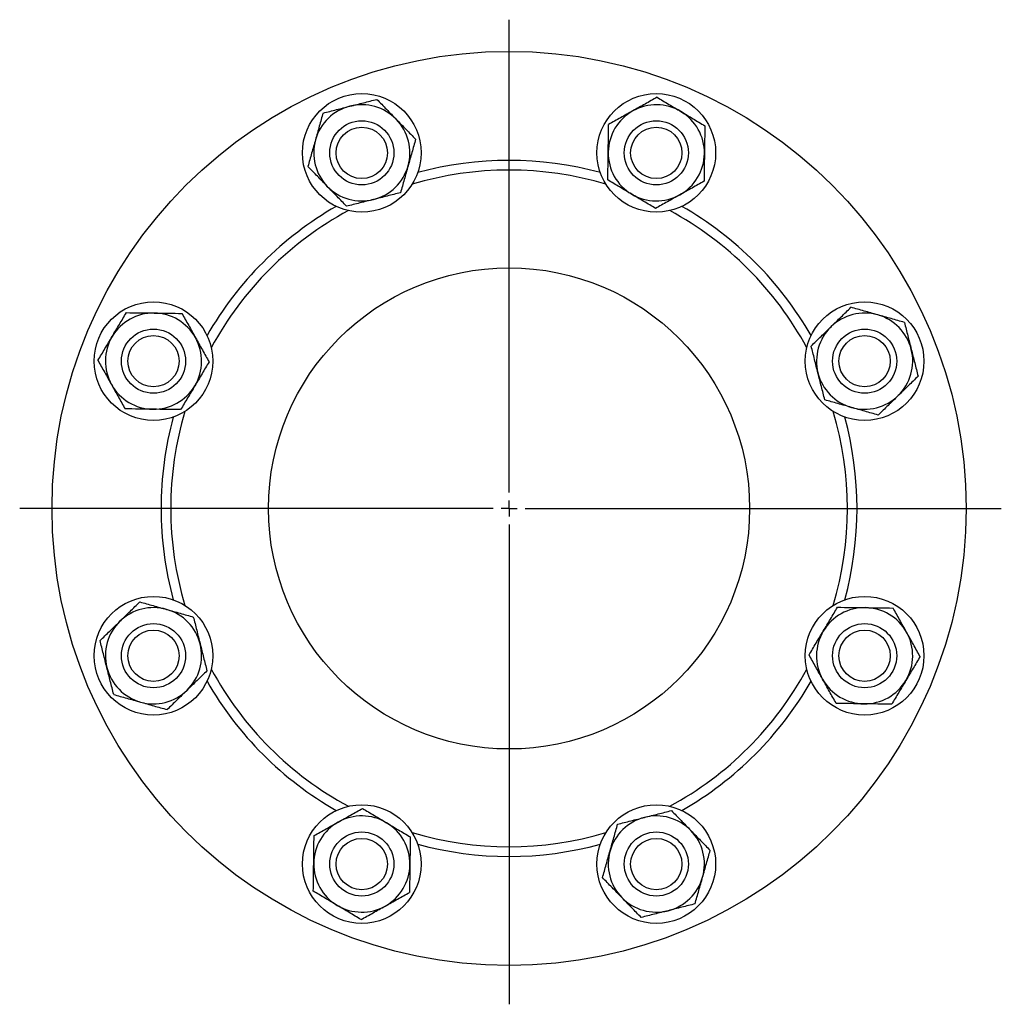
# Model space of a CAD drawing. Header units: millimetres. Extents: x 36 to 762, y 58 to 770.
# Tile 4 of 7: x 36 to 342, y 463 to 770. Entities that reach past the tile are written whole.
import ezdxf

# ---------------------------------------------------------------- set-up
doc = ezdxf.new("R2010")
doc.units = ezdxf.units.MM
doc.layers.add('FORMAT', color=7, linetype='Continuous')

# ---------------------------------------------------------------- blocks, each defined once
blk = doc.blocks.new('SW_CENTERMARKSYMBOL_0')
at = {"layer": 'FORMAT', "color": 0}
for p, q in [((0, 5), (0, 152.38)), ((-5, 0), (-152.59, 0)), ((0, 0), (-2.5, 0)), ((0, 0), (0, 2.5)), ((0, 0), (0, -2.5)), ((0, 0), (2.5, 0)), ((5, 0), (153.49, 0)), ((0, -5), (0, -154.6))]:
    blk.add_line(p, q, dxfattribs=at)

msp = doc.modelspace()

# ---------------------------------------------------------------- linework, layer by layer
at = {"color": 7, "linetype": 'Continuous', "lineweight": 25}
for centre, radius in [((188.71, 617.55), 142.5), ((142.79, 728.41), 18.5), ((234.63, 728.41), 18.5), ((142.79, 728.41), 10), ((234.63, 728.41), 10), ((142.79, 728.41), 8), ((234.63, 728.41), 8), ((188.71, 617.55), 75), ((77.84, 663.47), 18.5), ((299.58, 663.47), 18.5), ((77.84, 663.47), 10), ((299.58, 663.47), 10), ((77.84, 663.47), 8), ((299.58, 663.47), 8), ((77.84, 571.63), 18.5), ((299.58, 571.63), 18.5), ((77.84, 571.63), 10), ((299.58, 571.63), 10), ((77.84, 571.63), 8), ((299.58, 571.63), 8), ((142.79, 506.68), 18.5), ((234.63, 506.68), 18.5), ((142.79, 506.68), 10), ((234.63, 506.68), 10), ((142.79, 506.68), 8), ((234.63, 506.68), 8)]:
    msp.add_circle(centre, radius, dxfattribs=at)
for centre, radius, start, end in [((142.79, 728.41), 15, 104.2048, 164.2048), ((142.79, 728.41), 15, 44.2048, 104.2048), ((234.63, 728.41), 15, 59.2048, 119.2048), ((234.63, 728.41), 15, 119.2048, 179.2048), ((234.63, 728.41), 15, 359.2048, 59.2048), ((142.79, 728.41), 15, 344.2048, 44.2048), ((142.79, 728.41), 15, 164.2048, 224.2048), ((234.63, 728.41), 15, 179.2048, 239.2048), ((234.63, 728.41), 15, 299.2048, 359.2048), ((188.71, 617.55), 108.5, 74.7815, 105.2185), ((142.79, 728.41), 15, 284.2048, 344.2048), ((188.71, 617.55), 105.5, 73.353, 106.647), ((142.79, 728.41), 15, 224.2048, 284.2048), ((234.63, 728.41), 15, 239.2048, 299.2048), ((188.71, 617.55), 108.5, 119.7815, 150.2185), ((188.71, 617.55), 105.5, 118.353, 151.647), ((188.71, 617.55), 105.5, 28.353, 61.647), ((188.71, 617.55), 108.5, 29.7815, 60.2185), ((77.84, 663.47), 15, 89.2048, 149.2048), ((77.84, 663.47), 15, 29.2048, 89.2048), ((299.58, 663.47), 15, 74.2048, 134.2048), ((299.58, 663.47), 15, 14.2048, 74.2048), ((299.58, 663.47), 15, 134.2048, 194.2048), ((77.84, 663.47), 15, 149.2048, 209.2048), ((77.84, 663.47), 15, 329.2048, 29.2048), ((299.58, 663.47), 15, 314.2048, 14.2048), ((299.58, 663.47), 15, 194.2048, 254.2048), ((77.84, 663.47), 15, 209.2048, 269.2048), ((77.84, 663.47), 15, 269.2048, 329.2048), ((299.58, 663.47), 15, 254.2048, 314.2048), ((188.71, 617.55), 105.5, 163.353, 180), ((188.71, 617.55), 105.5, 343.353, 16.647), ((188.71, 617.55), 108.5, 164.7815, 180), ((188.71, 617.55), 108.5, 344.7815, 15.2185), ((188.71, 617.55), 108.5, 180, 195.2185), ((188.71, 617.55), 105.5, 180, 196.647), ((77.84, 571.63), 15, 74.2048, 134.2048), ((299.58, 571.63), 15, 89.2048, 149.2048), ((299.58, 571.63), 15, 29.2048, 89.2048), ((77.84, 571.63), 15, 14.2048, 74.2048), ((77.84, 571.63), 15, 134.2048, 194.2048), ((299.58, 571.63), 15, 149.2048, 209.2048), ((299.58, 571.63), 15, 329.2048, 29.2048), ((77.84, 571.63), 15, 314.2048, 14.2048), ((77.84, 571.63), 15, 194.2048, 254.2048), ((188.71, 617.55), 105.5, 208.353, 241.647), ((188.71, 617.55), 105.5, 298.353, 331.647), ((188.71, 617.55), 108.5, 209.7815, 240.2185), ((188.71, 617.55), 108.5, 299.7815, 330.2185), ((299.58, 571.63), 15, 209.2048, 269.2048), ((299.58, 571.63), 15, 269.2048, 329.2048), ((77.84, 571.63), 15, 254.2048, 314.2048), ((142.79, 506.68), 15, 119.2048, 179.2048), ((142.79, 506.68), 15, 59.2048, 119.2048), ((142.79, 506.68), 15, 359.2048, 59.2048), ((234.63, 506.68), 15, 104.2048, 164.2048), ((234.63, 506.68), 15, 44.2048, 104.2048), ((188.71, 617.55), 105.5, 253.353, 286.647), ((234.63, 506.68), 15, 344.2048, 44.2048), ((188.71, 617.55), 108.5, 254.7815, 285.2185), ((234.63, 506.68), 15, 164.2048, 224.2048), ((142.79, 506.68), 15, 179.2048, 239.2048), ((142.79, 506.68), 15, 299.2048, 359.2048), ((234.63, 506.68), 15, 284.2048, 344.2048), ((234.63, 506.68), 15, 224.2048, 284.2048), ((142.79, 506.68), 15, 239.2048, 299.2048)]:
    msp.add_arc(centre, radius, start, end, dxfattribs=at)
for points, knots in [([(130.71, 740.83), (132.09, 741.18), (133.47, 741.53), (136.26, 742.24), (137.68, 742.59), (139.11, 742.95)], [0, 0, 0, 0, 0.5, 0.5, 1, 1, 1, 1]), ([(139.11, 742.95), (139.82, 743.13), (140.54, 743.32), (141.95, 743.67), (142.65, 743.85), (144.75, 744.38), (146.13, 744.73), (147.5, 745.08)], [0, 0, 0, 0, 0.25, 0.25, 0.5, 0.5, 1, 1, 1, 1]), ([(147.5, 745.08), (148.49, 744.06), (149.49, 743.04), (151.5, 740.97), (152.51, 739.93), (153.54, 738.87)], [0, 0, 0, 0, 0.5, 0.5, 1, 1, 1, 1]), ([(234.87, 745.73), (234.26, 745.39), (233.64, 745.04), (232.38, 744.34), (231.75, 743.99), (229.86, 742.93), (228.59, 742.22), (227.31, 741.51)], [0, 0, 0, 0, 0.25, 0.25, 0.5, 0.5, 1, 1, 1, 1]), ([(234.87, 745.73), (236.09, 745.01), (237.32, 744.28), (239.79, 742.8), (241.04, 742.05), (242.31, 741.3)], [0, 0, 0, 0, 0.5, 0.5, 1, 1, 1, 1]), ([(130.71, 740.83), (130.52, 740.15), (130.33, 739.47), (129.94, 738.08), (129.74, 737.39), (129.15, 735.3), (128.75, 733.9), (128.35, 732.5)], [0, 0, 0, 0, 0.25, 0.25, 0.5, 0.5, 1, 1, 1, 1]), ([(227.31, 741.51), (226.67, 741.15), (226.03, 740.79), (224.75, 740.07), (224.11, 739.71), (222.21, 738.66), (220.98, 737.96), (219.75, 737.28)], [0, 0, 0, 0, 0.25, 0.25, 0.5, 0.5, 1, 1, 1, 1]), ([(242.31, 741.3), (242.94, 740.92), (243.58, 740.54), (244.83, 739.8), (245.45, 739.42), (247.31, 738.32), (248.54, 737.59), (249.75, 736.86)], [0, 0, 0, 0, 0.25, 0.25, 0.5, 0.5, 1, 1, 1, 1]), ([(153.54, 738.87), (154.05, 738.34), (154.57, 737.82), (155.59, 736.77), (156.09, 736.25), (157.6, 734.7), (158.59, 733.68), (159.58, 732.66)], [0, 0, 0, 0, 0.25, 0.25, 0.5, 0.5, 1, 1, 1, 1]), ([(219.63, 728.62), (219.64, 729.36), (219.65, 730.09), (219.67, 731.55), (219.68, 732.28), (219.71, 734.44), (219.73, 735.87), (219.75, 737.28)], [0, 0, 0, 0, 0.25, 0.25, 0.5, 0.5, 1, 1, 1, 1]), ([(249.75, 736.86), (249.73, 735.45), (249.71, 734.02), (249.67, 731.14), (249.65, 729.68), (249.63, 728.21)], [0, 0, 0, 0, 0.5, 0.5, 1, 1, 1, 1]), ([(128.35, 732.5), (128.16, 731.79), (127.96, 731.08), (127.55, 729.67), (127.36, 728.96), (126.76, 726.88), (126.38, 725.51), (126, 724.16)], [0, 0, 0, 0, 0.25, 0.25, 0.5, 0.5, 1, 1, 1, 1]), ([(159.58, 732.66), (159.39, 731.99), (159.19, 731.3), (158.8, 729.92), (158.61, 729.22), (158.02, 727.14), (157.62, 725.74), (157.22, 724.33)], [0, 0, 0, 0, 0.25, 0.25, 0.5, 0.5, 1, 1, 1, 1]), ([(219.51, 719.96), (219.53, 721.38), (219.55, 722.81), (219.59, 725.69), (219.61, 727.15), (219.63, 728.62)], [0, 0, 0, 0, 0.5, 0.5, 1, 1, 1, 1]), ([(249.63, 728.21), (249.62, 727.47), (249.61, 726.73), (249.59, 725.27), (249.58, 724.55), (249.55, 722.38), (249.53, 720.96), (249.51, 719.55)], [0, 0, 0, 0, 0.25, 0.25, 0.5, 0.5, 1, 1, 1, 1]), ([(132.04, 717.95), (131.52, 718.48), (131.01, 719.01), (129.99, 720.06), (129.48, 720.58), (127.98, 722.13), (126.98, 723.15), (126, 724.16)], [0, 0, 0, 0, 0.25, 0.25, 0.5, 0.5, 1, 1, 1, 1]), ([(157.22, 724.33), (157.02, 723.63), (156.82, 722.92), (156.42, 721.5), (156.22, 720.8), (155.63, 718.71), (155.25, 717.34), (154.86, 716)], [0, 0, 0, 0, 0.25, 0.25, 0.5, 0.5, 1, 1, 1, 1]), ([(226.95, 715.53), (226.32, 715.9), (225.69, 716.28), (224.43, 717.03), (223.81, 717.4), (221.95, 718.51), (220.73, 719.24), (219.51, 719.96)], [0, 0, 0, 0, 0.25, 0.25, 0.5, 0.5, 1, 1, 1, 1]), ([(249.51, 719.55), (248.9, 719.2), (248.28, 718.86), (247.02, 718.15), (246.39, 717.8), (244.5, 716.74), (243.23, 716.03), (241.95, 715.32)], [0, 0, 0, 0, 0.25, 0.25, 0.5, 0.5, 1, 1, 1, 1]), ([(138.07, 711.75), (137.09, 712.76), (136.09, 713.79), (134.08, 715.85), (133.06, 716.9), (132.04, 717.95)], [0, 0, 0, 0, 0.5, 0.5, 1, 1, 1, 1]), ([(154.86, 716), (153.49, 715.65), (152.11, 715.3), (149.31, 714.59), (147.9, 714.23), (146.47, 713.87)], [0, 0, 0, 0, 0.5, 0.5, 1, 1, 1, 1]), ([(234.39, 711.09), (233.17, 711.82), (231.95, 712.55), (229.47, 714.03), (228.22, 714.77), (226.95, 715.53)], [0, 0, 0, 0, 0.5, 0.5, 1, 1, 1, 1]), ([(241.95, 715.32), (241.31, 714.96), (240.67, 714.6), (239.38, 713.89), (238.75, 713.53), (236.85, 712.47), (235.61, 711.78), (234.39, 711.09)], [0, 0, 0, 0, 0.25, 0.25, 0.5, 0.5, 1, 1, 1, 1]), ([(146.47, 713.87), (145.76, 713.69), (145.04, 713.51), (143.63, 713.15), (142.92, 712.97), (140.82, 712.44), (139.44, 712.09), (138.07, 711.75)], [0, 0, 0, 0, 0.25, 0.25, 0.5, 0.5, 1, 1, 1, 1]), ([(64.96, 671.15), (65.34, 671.78), (65.71, 672.41), (66.46, 673.67), (66.83, 674.29), (67.94, 676.15), (68.67, 677.37), (69.39, 678.59)], [0, 0, 0, 0, 0.25, 0.25, 0.5, 0.5, 1, 1, 1, 1]), ([(69.39, 678.59), (70.81, 678.57), (72.24, 678.55), (75.12, 678.51), (76.58, 678.49), (78.05, 678.47)], [0, 0, 0, 0, 0.5, 0.5, 1, 1, 1, 1]), ([(78.05, 678.47), (78.79, 678.46), (79.53, 678.45), (80.99, 678.43), (81.71, 678.42), (83.87, 678.39), (85.3, 678.37), (86.71, 678.35)], [0, 0, 0, 0, 0.25, 0.25, 0.5, 0.5, 1, 1, 1, 1]), ([(289.12, 674.22), (289.64, 674.73), (290.17, 675.25), (291.22, 676.27), (291.74, 676.77), (293.29, 678.28), (294.31, 679.28), (295.33, 680.26)], [0, 0, 0, 0, 0.25, 0.25, 0.5, 0.5, 1, 1, 1, 1]), ([(303.66, 677.9), (302.95, 678.1), (302.25, 678.3), (300.83, 678.7), (300.13, 678.9), (298.04, 679.49), (296.67, 679.88), (295.33, 680.26)], [0, 0, 0, 0, 0.25, 0.25, 0.5, 0.5, 1, 1, 1, 1]), ([(86.71, 678.35), (87.06, 677.73), (87.4, 677.11), (88.1, 675.86), (88.46, 675.23), (89.51, 673.34), (90.22, 672.07), (90.94, 670.79)], [0, 0, 0, 0, 0.25, 0.25, 0.5, 0.5, 1, 1, 1, 1]), ([(311.99, 675.55), (311.31, 675.74), (310.63, 675.93), (309.25, 676.32), (308.55, 676.52), (306.47, 677.11), (305.07, 677.5), (303.66, 677.9)], [0, 0, 0, 0, 0.25, 0.25, 0.5, 0.5, 1, 1, 1, 1]), ([(311.99, 675.55), (312.34, 674.17), (312.69, 672.79), (313.4, 669.99), (313.76, 668.58), (314.12, 667.15)], [0, 0, 0, 0, 0.5, 0.5, 1, 1, 1, 1]), ([(282.91, 668.18), (283.92, 669.17), (284.95, 670.17), (287.02, 672.18), (288.06, 673.19), (289.12, 674.22)], [0, 0, 0, 0, 0.5, 0.5, 1, 1, 1, 1]), ([(60.53, 663.71), (61.25, 664.93), (61.98, 666.15), (63.46, 668.63), (64.2, 669.88), (64.96, 671.15)], [0, 0, 0, 0, 0.5, 0.5, 1, 1, 1, 1]), ([(90.94, 670.79), (91.3, 670.15), (91.65, 669.51), (92.37, 668.22), (92.73, 667.58), (93.79, 665.69), (94.48, 664.45), (95.16, 663.23)], [0, 0, 0, 0, 0.25, 0.25, 0.5, 0.5, 1, 1, 1, 1]), ([(285.03, 659.79), (284.85, 660.5), (284.67, 661.22), (284.31, 662.63), (284.14, 663.34), (283.61, 665.43), (283.26, 666.81), (282.91, 668.18)], [0, 0, 0, 0, 0.25, 0.25, 0.5, 0.5, 1, 1, 1, 1]), ([(314.12, 667.15), (314.3, 666.44), (314.48, 665.72), (314.84, 664.31), (315.02, 663.6), (315.55, 661.51), (315.9, 660.13), (316.24, 658.76)], [0, 0, 0, 0, 0.25, 0.25, 0.5, 0.5, 1, 1, 1, 1]), ([(60.53, 663.71), (60.87, 663.1), (61.22, 662.48), (61.92, 661.22), (62.27, 660.59), (63.33, 658.7), (64.04, 657.43), (64.75, 656.15)], [0, 0, 0, 0, 0.25, 0.25, 0.5, 0.5, 1, 1, 1, 1]), ([(95.16, 663.23), (94.44, 662.01), (93.71, 660.79), (92.23, 658.31), (91.49, 657.06), (90.73, 655.79)], [0, 0, 0, 0, 0.5, 0.5, 1, 1, 1, 1]), ([(287.16, 651.39), (286.81, 652.77), (286.46, 654.15), (285.75, 656.95), (285.4, 658.36), (285.03, 659.79)], [0, 0, 0, 0, 0.5, 0.5, 1, 1, 1, 1]), ([(316.24, 658.76), (315.23, 657.77), (314.2, 656.77), (312.14, 654.76), (311.09, 653.75), (310.03, 652.72)], [0, 0, 0, 0, 0.5, 0.5, 1, 1, 1, 1]), ([(64.75, 656.15), (65.11, 655.51), (65.47, 654.87), (66.19, 653.58), (66.54, 652.95), (67.6, 651.05), (68.29, 649.81), (68.98, 648.59)], [0, 0, 0, 0, 0.25, 0.25, 0.5, 0.5, 1, 1, 1, 1]), ([(90.73, 655.79), (90.35, 655.16), (89.98, 654.52), (89.23, 653.27), (88.86, 652.65), (87.75, 650.79), (87.02, 649.56), (86.3, 648.35)], [0, 0, 0, 0, 0.25, 0.25, 0.5, 0.5, 1, 1, 1, 1]), ([(295.49, 649.04), (294.79, 649.24), (294.08, 649.44), (292.66, 649.84), (291.96, 650.04), (289.87, 650.63), (288.51, 651.01), (287.16, 651.39)], [0, 0, 0, 0, 0.25, 0.25, 0.5, 0.5, 1, 1, 1, 1]), ([(310.03, 652.72), (309.51, 652.2), (308.98, 651.69), (307.93, 650.67), (307.41, 650.17), (305.86, 648.66), (304.84, 647.66), (303.83, 646.68)], [0, 0, 0, 0, 0.25, 0.25, 0.5, 0.5, 1, 1, 1, 1]), ([(77.64, 648.47), (76.9, 648.48), (76.16, 648.49), (74.7, 648.51), (73.98, 648.52), (71.82, 648.55), (70.39, 648.57), (68.98, 648.59)], [0, 0, 0, 0, 0.25, 0.25, 0.5, 0.5, 1, 1, 1, 1]), ([(86.3, 648.35), (84.88, 648.37), (83.45, 648.39), (80.57, 648.43), (79.11, 648.45), (77.64, 648.47)], [0, 0, 0, 0, 0.5, 0.5, 1, 1, 1, 1]), ([(303.83, 646.68), (303.15, 646.87), (302.46, 647.06), (301.08, 647.46), (300.39, 647.65), (298.3, 648.24), (296.9, 648.64), (295.49, 649.04)], [0, 0, 0, 0, 0.25, 0.25, 0.5, 0.5, 1, 1, 1, 1]), ([(67.39, 582.38), (67.91, 582.89), (68.44, 583.41), (69.49, 584.42), (70.01, 584.93), (71.56, 586.44), (72.58, 587.43), (73.59, 588.42)], [0, 0, 0, 0, 0.25, 0.25, 0.5, 0.5, 1, 1, 1, 1]), ([(73.59, 588.42), (74.27, 588.22), (74.96, 588.03), (76.34, 587.64), (77.03, 587.44), (79.12, 586.85), (80.52, 586.46), (81.93, 586.06)], [0, 0, 0, 0, 0.25, 0.25, 0.5, 0.5, 1, 1, 1, 1]), ([(286.69, 579.31), (287.07, 579.94), (287.45, 580.57), (288.19, 581.83), (288.56, 582.45), (289.67, 584.31), (290.4, 585.53), (291.12, 586.74)], [0, 0, 0, 0, 0.25, 0.25, 0.5, 0.5, 1, 1, 1, 1]), ([(291.12, 586.74), (292.54, 586.72), (293.97, 586.7), (296.85, 586.66), (298.31, 586.64), (299.78, 586.62)], [0, 0, 0, 0, 0.5, 0.5, 1, 1, 1, 1]), ([(299.78, 586.62), (300.52, 586.61), (301.26, 586.6), (302.72, 586.58), (303.44, 586.57), (305.61, 586.54), (307.03, 586.52), (308.44, 586.5)], [0, 0, 0, 0, 0.25, 0.25, 0.5, 0.5, 1, 1, 1, 1]), ([(312.67, 578.94), (312.31, 579.58), (311.95, 580.22), (311.23, 581.51), (310.88, 582.15), (309.82, 584.04), (309.13, 585.28), (308.44, 586.5)], [0, 0, 0, 0, 0.25, 0.25, 0.5, 0.5, 1, 1, 1, 1]), ([(81.93, 586.06), (82.63, 585.86), (83.34, 585.66), (84.76, 585.26), (85.46, 585.06), (87.55, 584.47), (88.91, 584.08), (90.26, 583.7)], [0, 0, 0, 0, 0.25, 0.25, 0.5, 0.5, 1, 1, 1, 1]), ([(90.26, 583.7), (90.61, 582.33), (90.96, 580.95), (91.67, 578.15), (92.02, 576.74), (92.39, 575.31)], [0, 0, 0, 0, 0.5, 0.5, 1, 1, 1, 1]), ([(61.18, 576.34), (62.19, 577.33), (63.22, 578.32), (65.28, 580.33), (66.33, 581.35), (67.39, 582.38)], [0, 0, 0, 0, 0.5, 0.5, 1, 1, 1, 1]), ([(282.26, 571.87), (282.98, 573.08), (283.71, 574.31), (285.19, 576.79), (285.94, 578.04), (286.69, 579.31)], [0, 0, 0, 0, 0.5, 0.5, 1, 1, 1, 1]), ([(316.89, 571.39), (316.55, 572), (316.2, 572.62), (315.5, 573.88), (315.15, 574.51), (314.09, 576.4), (313.38, 577.67), (312.67, 578.94)], [0, 0, 0, 0, 0.25, 0.25, 0.5, 0.5, 1, 1, 1, 1]), ([(63.3, 567.94), (63.12, 568.66), (62.94, 569.37), (62.58, 570.79), (62.41, 571.49), (61.87, 573.59), (61.53, 574.97), (61.18, 576.34)], [0, 0, 0, 0, 0.25, 0.25, 0.5, 0.5, 1, 1, 1, 1]), ([(92.39, 575.31), (92.57, 574.59), (92.75, 573.88), (93.11, 572.46), (93.28, 571.76), (93.81, 569.66), (94.16, 568.28), (94.51, 566.91)], [0, 0, 0, 0, 0.25, 0.25, 0.5, 0.5, 1, 1, 1, 1]), ([(286.48, 564.31), (286.13, 564.95), (285.77, 565.59), (285.05, 566.87), (284.69, 567.51), (283.63, 569.41), (282.94, 570.64), (282.26, 571.87)], [0, 0, 0, 0, 0.25, 0.25, 0.5, 0.5, 1, 1, 1, 1]), ([(316.89, 571.39), (316.17, 570.17), (315.44, 568.94), (313.96, 566.47), (313.22, 565.21), (312.46, 563.95)], [0, 0, 0, 0, 0.5, 0.5, 1, 1, 1, 1]), ([(65.43, 559.55), (65.08, 560.92), (64.73, 562.31), (64.02, 565.1), (63.67, 566.51), (63.3, 567.94)], [0, 0, 0, 0, 0.5, 0.5, 1, 1, 1, 1]), ([(94.51, 566.91), (93.5, 565.92), (92.47, 564.93), (90.41, 562.92), (89.36, 561.9), (88.3, 560.87)], [0, 0, 0, 0, 0.5, 0.5, 1, 1, 1, 1]), ([(290.71, 556.75), (290.36, 557.36), (290.02, 557.98), (289.32, 559.24), (288.96, 559.87), (287.91, 561.76), (287.2, 563.03), (286.48, 564.31)], [0, 0, 0, 0, 0.25, 0.25, 0.5, 0.5, 1, 1, 1, 1]), ([(312.46, 563.95), (312.08, 563.31), (311.71, 562.68), (310.96, 561.43), (310.59, 560.8), (309.48, 558.94), (308.75, 557.72), (308.03, 556.51)], [0, 0, 0, 0, 0.25, 0.25, 0.5, 0.5, 1, 1, 1, 1]), ([(65.43, 559.55), (66.11, 559.36), (66.79, 559.16), (68.17, 558.77), (68.87, 558.58), (70.95, 557.99), (72.35, 557.59), (73.76, 557.19)], [0, 0, 0, 0, 0.25, 0.25, 0.5, 0.5, 1, 1, 1, 1]), ([(88.3, 560.87), (87.78, 560.36), (87.25, 559.85), (86.2, 558.83), (85.68, 558.32), (84.13, 556.81), (83.11, 555.82), (82.1, 554.83)], [0, 0, 0, 0, 0.25, 0.25, 0.5, 0.5, 1, 1, 1, 1]), ([(73.76, 557.19), (74.47, 556.99), (75.17, 556.79), (76.59, 556.39), (77.29, 556.19), (79.38, 555.6), (80.75, 555.22), (82.1, 554.83)], [0, 0, 0, 0, 0.25, 0.25, 0.5, 0.5, 1, 1, 1, 1]), ([(299.37, 556.63), (298.63, 556.64), (297.89, 556.65), (296.43, 556.67), (295.71, 556.68), (293.55, 556.71), (292.12, 556.73), (290.71, 556.75)], [0, 0, 0, 0, 0.25, 0.25, 0.5, 0.5, 1, 1, 1, 1]), ([(308.03, 556.51), (306.61, 556.53), (305.18, 556.55), (302.3, 556.59), (300.84, 556.61), (299.37, 556.63)], [0, 0, 0, 0, 0.5, 0.5, 1, 1, 1, 1]), ([(135.47, 519.78), (136.11, 520.13), (136.75, 520.49), (138.04, 521.21), (138.67, 521.57), (140.57, 522.63), (141.81, 523.32), (143.03, 524)], [0, 0, 0, 0, 0.25, 0.25, 0.5, 0.5, 1, 1, 1, 1]), ([(143.03, 524), (144.25, 523.28), (145.47, 522.55), (147.95, 521.07), (149.2, 520.32), (150.47, 519.57)], [0, 0, 0, 0, 0.5, 0.5, 1, 1, 1, 1]), ([(230.95, 521.22), (231.66, 521.4), (232.38, 521.59), (233.8, 521.94), (234.5, 522.12), (236.6, 522.65), (237.98, 523), (239.35, 523.35)], [0, 0, 0, 0, 0.25, 0.25, 0.5, 0.5, 1, 1, 1, 1]), ([(239.35, 523.35), (240.33, 522.33), (241.33, 521.31), (243.34, 519.24), (244.36, 518.2), (245.39, 517.14)], [0, 0, 0, 0, 0.5, 0.5, 1, 1, 1, 1]), ([(127.91, 515.55), (128.52, 515.89), (129.15, 516.24), (130.4, 516.94), (131.03, 517.29), (132.92, 518.35), (134.19, 519.06), (135.47, 519.78)], [0, 0, 0, 0, 0.25, 0.25, 0.5, 0.5, 1, 1, 1, 1]), ([(150.47, 519.57), (151.1, 519.19), (151.73, 518.81), (152.99, 518.07), (153.61, 517.69), (155.47, 516.59), (156.69, 515.86), (157.91, 515.13)], [0, 0, 0, 0, 0.25, 0.25, 0.5, 0.5, 1, 1, 1, 1]), ([(220.2, 510.77), (220.4, 511.47), (220.6, 512.18), (221, 513.59), (221.2, 514.3), (221.79, 516.39), (222.17, 517.75), (222.56, 519.1)], [0, 0, 0, 0, 0.25, 0.25, 0.5, 0.5, 1, 1, 1, 1]), ([(222.56, 519.1), (223.93, 519.45), (225.31, 519.8), (228.11, 520.5), (229.52, 520.86), (230.95, 521.22)], [0, 0, 0, 0, 0.5, 0.5, 1, 1, 1, 1]), ([(245.39, 517.14), (245.9, 516.61), (246.41, 516.08), (247.43, 515.04), (247.94, 514.52), (249.44, 512.97), (250.44, 511.95), (251.42, 510.93)], [0, 0, 0, 0, 0.25, 0.25, 0.5, 0.5, 1, 1, 1, 1]), ([(127.79, 506.89), (127.8, 507.63), (127.81, 508.36), (127.83, 509.82), (127.84, 510.55), (127.87, 512.71), (127.89, 514.14), (127.91, 515.55)], [0, 0, 0, 0, 0.25, 0.25, 0.5, 0.5, 1, 1, 1, 1]), ([(157.91, 515.13), (157.89, 513.72), (157.87, 512.29), (157.83, 509.41), (157.81, 507.95), (157.79, 506.47)], [0, 0, 0, 0, 0.5, 0.5, 1, 1, 1, 1]), ([(217.84, 502.43), (218.03, 503.11), (218.23, 503.79), (218.62, 505.18), (218.81, 505.87), (219.4, 507.96), (219.8, 509.36), (220.2, 510.77)], [0, 0, 0, 0, 0.25, 0.25, 0.5, 0.5, 1, 1, 1, 1]), ([(249.07, 502.6), (249.27, 503.3), (249.47, 504.01), (249.87, 505.43), (250.07, 506.13), (250.66, 508.22), (251.04, 509.58), (251.42, 510.93)], [0, 0, 0, 0, 0.25, 0.25, 0.5, 0.5, 1, 1, 1, 1]), ([(127.67, 498.23), (127.69, 499.65), (127.71, 501.07), (127.75, 503.96), (127.77, 505.42), (127.79, 506.89)], [0, 0, 0, 0, 0.5, 0.5, 1, 1, 1, 1]), ([(157.79, 506.47), (157.78, 505.74), (157.77, 505), (157.75, 503.54), (157.74, 502.82), (157.71, 500.65), (157.69, 499.23), (157.67, 497.81)], [0, 0, 0, 0, 0.25, 0.25, 0.5, 0.5, 1, 1, 1, 1]), ([(223.88, 496.22), (223.37, 496.75), (222.85, 497.28), (221.83, 498.33), (221.33, 498.85), (219.82, 500.4), (218.83, 501.42), (217.84, 502.43)], [0, 0, 0, 0, 0.25, 0.25, 0.5, 0.5, 1, 1, 1, 1]), ([(246.71, 494.27), (246.9, 494.94), (247.09, 495.63), (247.49, 497.01), (247.68, 497.71), (248.27, 499.79), (248.67, 501.19), (249.07, 502.6)], [0, 0, 0, 0, 0.25, 0.25, 0.5, 0.5, 1, 1, 1, 1]), ([(135.11, 493.8), (134.48, 494.17), (133.84, 494.55), (132.59, 495.3), (131.97, 495.67), (130.11, 496.78), (128.88, 497.51), (127.67, 498.23)], [0, 0, 0, 0, 0.25, 0.25, 0.5, 0.5, 1, 1, 1, 1]), ([(150.11, 493.59), (150.75, 493.95), (151.39, 494.3), (152.67, 495.02), (153.31, 495.38), (155.21, 496.44), (156.44, 497.13), (157.67, 497.81)], [0, 0, 0, 0, 0.25, 0.25, 0.5, 0.5, 1, 1, 1, 1]), ([(229.92, 490.02), (228.93, 491.03), (227.93, 492.05), (225.92, 494.12), (224.91, 495.17), (223.88, 496.22)], [0, 0, 0, 0, 0.5, 0.5, 1, 1, 1, 1]), ([(246.71, 494.27), (245.34, 493.92), (243.95, 493.57), (241.16, 492.86), (239.74, 492.5), (238.31, 492.14)], [0, 0, 0, 0, 0.5, 0.5, 1, 1, 1, 1]), ([(142.55, 489.36), (141.33, 490.09), (140.11, 490.82), (137.63, 492.3), (136.38, 493.04), (135.11, 493.8)], [0, 0, 0, 0, 0.5, 0.5, 1, 1, 1, 1]), ([(142.55, 489.36), (143.16, 489.71), (143.78, 490.05), (145.04, 490.76), (145.67, 491.11), (147.56, 492.17), (148.83, 492.87), (150.11, 493.59)], [0, 0, 0, 0, 0.25, 0.25, 0.5, 0.5, 1, 1, 1, 1]), ([(238.31, 492.14), (237.6, 491.96), (236.88, 491.78), (235.47, 491.42), (234.77, 491.24), (232.67, 490.71), (231.29, 490.36), (229.92, 490.02)], [0, 0, 0, 0, 0.25, 0.25, 0.5, 0.5, 1, 1, 1, 1])]:
    msp.add_open_spline(points, degree=3, knots=knots, dxfattribs=at)

# ---------------------------------------------------------------- block references
at = {"layer": 'FORMAT'}
msp.add_blockref('SW_CENTERMARKSYMBOL_0', (188.71, 617.55), dxfattribs=at)

doc.saveas('drawing.dxf')
